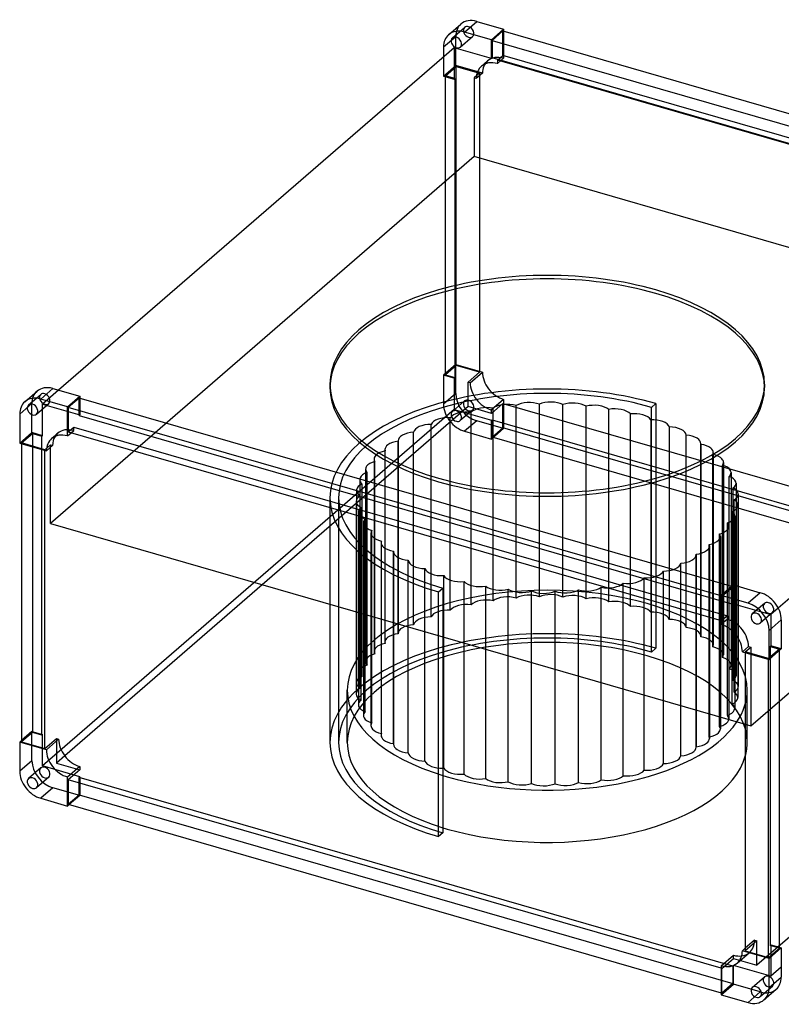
# Model space of a CAD drawing. Header units: millimetres. Extents: x -278 to 601, y -226 to 505.
# Tile 1 of 2: x -278 to 287, y -226 to 505. Entities that reach past the tile are written whole.
import ezdxf

# ---------------------------------------------------------------- set-up
doc = ezdxf.new("R2010")
doc.units = ezdxf.units.MM
doc.layers.add('HIDDEN', color=7, linetype='Continuous')
doc.layers.add('THICK', color=7, linetype='Continuous')

msp = doc.modelspace()

# ---------------------------------------------------------------- linework, layer by layer
at = {"layer": 'HIDDEN'}
for p, q in [((42.52, 491.34), (51.59, 499.19)), ((35.94, 484.63), (45.01, 492.48)), ((45.01, 470.83), (45.01, 492.48)), ((48.42, 484.54), (57.48, 492.39)), ((80.01, 478.33), (80.01, 496.52)), ((80.51, 496.37), (80.51, 476.25)), ((43.74, 484.08), (43.74, 460.73)), ((35.94, 477.33), (35.94, 462.98)), ((75.95, 474.81), (80.01, 478.33)), ((75.95, 472.3), (80.51, 476.25)), ((75.95, 474.81), (75.95, 472.3)), ((560.92, 334.81), (75.95, 474.81)), ((564.99, 338.33), (80.01, 478.33)), ((35.94, 462.98), (45.01, 470.83)), ((37.31, 463.16), (45.37, 470.14)), ((64.84, 465.1), (45.01, 470.83)), ((45.37, 470.14), (62.69, 465.14)), ((45.37, 248.44), (45.37, 470.14)), ((64.08, 470.34), (68.64, 474.3)), ((35.94, 462.98), (43.74, 460.73)), ((44.24, 461.16), (37.31, 463.16)), ((37.31, 241.46), (37.31, 463.16)), ((43.74, 460.73), (44.24, 461.16)), ((44.24, 461.16), (44.24, 239.46)), ((62.69, 465.14), (58.63, 461.63)), ((58.63, 461.63), (58.63, 403.26)), ((60.28, 461.15), (58.63, 461.63)), ((64.84, 465.1), (60.28, 461.15)), ((62.69, 465.14), (62.69, 243.44)), ((58.63, 403.26), (-255.75, 131)), ((578.25, 253.26), (58.63, 403.26)), ((45.01, 249.12), (35.94, 241.28)), ((45.37, 248.44), (37.31, 241.46)), ((45.01, 227.47), (45.01, 249.12)), ((45.01, 249.12), (64.84, 243.4)), ((62.69, 243.44), (45.37, 248.44)), ((263.87, -19), (578.25, 253.26)), ((43.74, 239.03), (35.94, 241.28)), ((35.94, 241.28), (35.94, 219.63)), ((37.31, 241.46), (44.24, 239.46)), ((54.13, 236.03), (62.69, 243.44)), ((55.78, 235.55), (64.84, 243.4)), ((44.24, 239.46), (43.74, 239.03)), ((43.74, 239.03), (43.74, 215.68)), ((54.13, 217.84), (54.13, 236.03)), ((55.78, 235.55), (54.13, 236.03)), ((-271.91, 219.03), (-262.85, 226.88)), ((-249.61, 230.03), (-261.64, 219.61)), ((45.01, 227.47), (35.94, 219.63)), ((-278.49, 212.32), (-269.43, 220.17)), ((-269.43, 198.52), (-269.43, 220.17)), ((-266.02, 212.23), (-256.96, 220.08)), ((-261.64, 219.61), (-233.92, 211.61)), ((-261.64, 196.27), (-261.64, 219.61)), ((-234.42, 211.18), (-234.42, 224.21)), ((-233.92, 224.06), (-233.92, 211.61)), ((51.59, 222.06), (42.52, 214.22)), ((80.51, 223.2), (71.45, 215.35)), ((80.01, 220.26), (71.45, 212.84)), ((80.01, 220.26), (564.99, 80.26)), ((80.01, 202.07), (80.01, 220.26)), ((80.51, 223.2), (80.51, 201.64)), ((107.06, 76.76), (107.06, 219.57)), ((124.49, 76.58), (124.49, 219.38)), ((190.28, 217.26), (193.5, 220.06)), ((193.5, 220.06), (193.5, 38.54)), ((43.74, 215.68), (-261.64, -48.78)), ((54.13, 217.84), (-98.55, 85.62)), ((43.74, 215.68), (71.45, 207.68)), ((57.48, 215.26), (48.42, 207.41)), ((71.45, 212.84), (54.13, 217.84)), ((56.43, 70.82), (56.43, 213.63)), ((71.45, 212.84), (71.45, 215.35)), ((72.76, 73.86), (72.76, 216.66)), ((89.73, 75.85), (89.73, 218.65)), ((141.73, 75.3), (141.73, 218.11)), ((158.52, 72.96), (158.52, 215.77)), ((174.58, 69.58), (174.58, 212.39)), ((190.28, 35.75), (190.28, 217.26)), ((-233.92, 211.61), (-234.42, 211.18)), ((-234.42, 211.18), (250.55, 71.18)), ((26.67, 61.81), (26.67, 204.62)), ((40.98, 66.78), (40.98, 209.59)), ((60.59, 207.39), (51.53, 199.54)), ((80.51, 201.64), (60.59, 207.39)), ((71.45, 207.68), (71.95, 208.11)), ((71.45, 193.79), (71.45, 207.68)), ((71.95, 208.11), (556.92, 68.11)), ((71.95, 208.11), (71.95, 195.09)), ((189.68, 208.03), (189.68, 65.22)), ((-278.49, 190.67), (-269.43, 198.52)), ((-277.13, 190.85), (-269.07, 197.83)), ((-261.64, 196.27), (-269.43, 198.52)), ((-269.07, 197.83), (-262.14, 195.83)), ((-269.07, 197.83), (-269.07, -23.87)), ((-254.86, 194.14), (-250.3, 198.09)), ((-242.49, 199.04), (-238.42, 202.56)), ((-240.31, 198.41), (-238.42, 200.04)), ((-238.42, 202.56), (246.55, 62.56)), ((-238.42, 200.04), (-238.42, 202.56)), ((13.72, 55.98), (13.72, 198.79)), ((51.53, 199.54), (71.45, 193.79)), ((80.51, 201.64), (71.45, 193.79)), ((71.95, 195.09), (80.01, 202.07)), ((564.99, 62.07), (80.01, 202.07)), ((203.56, 59.96), (203.56, 202.76)), ((-259.81, 185.85), (-277.13, 190.85)), ((-277.13, 190.85), (-277.13, 190.27)), ((-262.14, 195.83), (-261.64, 196.27)), ((-262.14, -25.87), (-262.14, 195.83)), ((2.32, 192.38), (2.32, 49.57)), ((2.33, 49.38), (2.33, 192.19)), ((556.92, 55.09), (71.95, 195.09)), ((216.01, 53.86), (216.01, 196.67)), ((226.87, 190.3), (226.87, 47.49)), ((-255.75, 189.37), (-259.81, 185.85)), ((-259.81, 185.27), (-259.81, 185.85)), ((-255.75, 189.37), (-254.1, 188.89)), ((-255.75, 187.47), (-255.75, 189.37)), ((-7.47, 185.93), (-7.47, 43.12)), ((-7.32, 42.12), (-7.32, 184.93)), ((226.84, 47.03), (226.84, 189.84)), ((236.12, 183.65), (236.12, 40.84)), ((-15.57, 178.91), (-15.57, 36.11)), ((-15.07, 34.32), (-15.07, 177.12)), ((235.87, 39.58), (235.87, 182.38)), ((243.62, 176.47), (243.62, 33.66)), ((-21.85, 171.45), (-21.85, 28.64)), ((-20.8, 26.09), (-20.8, 168.89)), ((242.96, 31.61), (242.96, 174.42)), ((249.27, 168.88), (249.27, 26.07)), ((-26.21, 163.64), (-26.21, 20.84)), ((247.99, 23.27), (247.99, 166.08)), ((252.97, 160.99), (252.97, 18.18)), ((-28.57, 155.63), (-28.57, 12.82)), ((-24.42, 17.56), (-24.42, 160.37)), ((250.9, 14.68), (250.9, 157.49)), ((-48.38, 150.23), (-48.38, 71.14)), ((-41.92, 150.23), (-41.92, -31.29)), ((-28.91, 147.53), (-28.91, 4.73)), ((-25.88, 8.88), (-25.88, 151.69)), ((251.63, 5.97), (251.63, 148.78)), ((254.66, 152.93), (254.66, 10.13)), ((-27.22, 139.48), (-27.22, -3.33)), ((-25.15, 0.17), (-25.15, 142.98)), ((250.17, -2.71), (250.17, 140.1)), ((254.32, 144.84), (254.32, 2.03)), ((-23.52, 131.59), (-23.52, -11.22)), ((-22.24, -8.42), (-22.24, 134.39)), ((246.55, -11.23), (246.55, 131.57)), ((251.96, 136.82), (251.96, -5.98)), ((-17.21, -16.76), (-17.21, 126.05)), ((247.6, 129.02), (247.6, -13.79)), ((-17.87, 124), (-17.87, -18.81)), ((-10.12, -24.72), (-10.12, 118.08)), ((240.82, -19.46), (240.82, 123.34)), ((241.32, 121.55), (241.32, -12.49)), ((-10.37, 116.82), (-10.37, -25.99)), ((-1.12, 110.17), (-1.12, -32.64)), ((-1.09, -32.18), (-1.09, 110.63)), ((233.07, -27.27), (233.07, 115.54)), ((233.22, 114.54), (233.22, -10.15)), ((9.74, -39.01), (9.74, 103.8)), ((223.42, -34.53), (223.42, 108.28)), ((223.43, 108.09), (223.43, -7.33)), ((22.19, -45.1), (22.19, 97.7)), ((199.08, -0.3), (199.08, 95.85)), ((212.03, -4.04), (212.03, 101.68)), ((36.07, 46.76), (36.07, 92.44)), ((51.17, 42.4), (51.17, 88.08)), ((184.77, 3.83), (184.77, 90.88)), ((32.25, 80.41), (35.47, 83.2)), ((32.25, 47.86), (32.25, 80.41)), ((35.47, 83.2), (35.47, 46.93)), ((67.23, 37.76), (67.23, 84.7)), ((84.02, 32.92), (84.02, 82.36)), ((101.26, 27.94), (101.26, 81.08)), ((118.69, 22.91), (118.69, 80.9)), ((136.02, 17.91), (136.02, 81.81)), ((152.99, 13.01), (152.99, 83.8)), ((169.32, 8.29), (169.32, 86.84)), ((242.49, 77.22), (250.55, 84.21)), ((250.55, 84.21), (249.8, 84.42)), ((250.55, 84.21), (250.55, 71.18)), ((251.05, 71.61), (251.05, 85.51)), ((242.49, 77.22), (241.99, 77.37)), ((242.49, 59.04), (242.49, 77.22)), ((250.55, 71.18), (251.05, 71.61)), ((251.05, 71.61), (278.76, 63.61)), ((274.08, 71.88), (265.02, 64.03)), ((573.75, 67.84), (268.37, -196.62)), ((284.3, 68.41), (278.76, 63.61)), ((246.55, 60.04), (241.99, 56.09)), ((241.99, 59.18), (242.49, 59.04)), ((246.55, 62.56), (242.49, 59.04)), ((246.55, 62.56), (246.55, 60.04)), ((279.98, 65.08), (270.91, 57.23)), ((278.76, 63.61), (278.76, 40.27)), ((193.5, 38.54), (190.28, 35.75)), ((257.66, 35.89), (262.22, 39.84)), ((259.81, 35.85), (263.87, 39.37)), ((262.22, 39.84), (263.87, 39.37)), ((263.87, 39.37), (263.87, -19)), ((285.19, 37.83), (277.13, 30.85)), ((278.76, 40.27), (278.26, 39.83)), ((278.26, 39.83), (285.19, 37.83)), ((278.26, 39.83), (278.26, -181.87)), ((286.56, 38.02), (278.76, 40.27)), ((285.19, 36.83), (285.19, 37.83)), ((277.13, 30.85), (259.81, 35.85)), ((259.81, 35.85), (259.81, 35.27)), ((277.13, 30.27), (277.13, 30.85)), ((-35.48, -31.29), (-35.48, 7.43)), ((261.23, -31.29), (261.23, 7.43)), ((259.81, -17.83), (263.87, -19)), ((-269.43, -23.19), (-277.13, -29.85)), ((-269.07, -23.87), (-277.13, -30.85)), ((-269.43, -23.19), (-261.64, -25.44)), ((-269.43, -44.84), (-269.43, -23.19)), ((-262.14, -25.87), (-269.07, -23.87)), ((-261.64, -25.44), (-262.14, -25.87)), ((-261.64, -48.78), (-261.64, -25.44)), ((-251.25, -28.44), (-251.25, -46.62)), ((-245.08, -41.28), (-251.25, -46.62)), ((-269.43, -44.84), (-278.49, -52.68)), ((-262.85, -50.25), (-271.91, -58.1)), ((-233.92, -56.78), (-261.64, -48.78)), ((-251.25, -46.62), (-233.92, -51.62)), ((-256.96, -57.05), (-266.02, -64.9)), ((-234.42, -57.22), (-233.92, -56.78)), ((250.55, -197.22), (-234.42, -57.22)), ((-234.42, -70.24), (-234.42, -57.22)), ((-233.92, -56.78), (-233.92, -70.68)), ((-253.84, -64.93), (-262.91, -72.77)), ((-233.92, -70.68), (-253.84, -64.93)), ((-242.49, -77.22), (-234.42, -70.24)), ((-233.92, -70.68), (-241.74, -77.44)), ((-234.42, -70.24), (250.55, -210.24)), ((266.72, -177.96), (259.81, -183.95)), ((268.37, -178.44), (259.81, -185.85)), ((266.72, -177.96), (268.37, -178.44)), ((268.37, -196.62), (268.37, -178.44)), ((278.26, -181.87), (278.76, -181.44)), ((285.19, -183.87), (278.26, -181.87)), ((278.76, -181.44), (278.76, -204.78)), ((278.76, -181.44), (285.19, -183.29)), ((251.05, -191.62), (251.05, -189.11)), ((253.86, -195), (262.92, -187.15)), ((242.49, -199.04), (251.05, -191.62)), ((251.05, -196.78), (250.55, -197.22)), ((250.55, -197.22), (250.55, -210.24)), ((251.05, -191.62), (268.37, -196.62)), ((278.76, -204.78), (251.05, -196.78)), ((251.05, -210.68), (251.05, -196.78)), ((242.49, -199.04), (241.99, -198.89)), ((242.49, -217.22), (242.49, -199.04)), ((286.56, -198.03), (278.76, -204.78)), ((241.99, -218.52), (251.05, -210.68)), ((250.55, -210.24), (242.49, -217.22)), ((270.97, -216.43), (251.05, -210.68)), ((265.02, -213.1), (274.08, -205.25)), ((241.99, -217.08), (242.49, -217.22)), ((261.91, -224.27), (270.97, -216.43)), ((270.91, -219.9), (279.98, -212.05))]:
    msp.add_line(p, q, dxfattribs=at)
for centre, major_axis, ratio, start_param, end_param in [((60.59, 487.98), (11.78, -13.61), 0.75, -3.141514, -2.427868), ((54.53, 495.79), (-2.95, 3.4), 0.75, 0.000079, 2.284521), ((54.53, 495.79), (-2.95, 3.4), 0.75, -0.857072, 0.000079), ((54.53, 495.79), (-2.95, 3.4), 0.75, -3.141514, -0.857072), ((54.53, 495.79), (-2.95, 3.4), 0.75, 2.284521, 3.141672), ((80.43, 460.69), (-11.78, 13.61), 0.75, -0.857072, 0.000087), ((80.43, 460.69), (-11.78, 13.61), 0.75, -0.862628, -0.857072), ((75.86, 456.74), (-11.78, 13.61), 0.75, 0.000087, 0.71928), ((75.86, 456.74), (-11.78, 13.61), 0.75, -0.857072, 0.000087), ((80.43, 460.69), (-11.78, 13.61), 0.75, 0.000087, 0.71928), ((75.86, 456.74), (-11.78, 13.61), 0.75, -0.862628, -0.857072), ((112.88, 231.95), (-161.25, 0), 0.5, -2.094395, -0.000001), ((112.88, 231.95), (-161.25, 0), 0.5, 3.141591, 4.18879), ((80.43, 238.81), (-11.78, 13.61), 0.75, 0.708169, 2.284521), ((112.88, 150.23), (161.25, 0), 0.5, 1.047198, 3.141591), ((71.36, 230.96), (11.78, -13.61), 0.75, -2.433424, -0.857072), ((-253.84, 215.67), (11.78, -13.61), 0.75, -3.141514, -2.427868), ((-259.91, 223.48), (-2.95, 3.4), 0.75, 0.000079, 2.284521), ((-259.91, 223.48), (-2.95, 3.4), 0.75, -0.857072, 0.000079), ((-259.91, 223.48), (-2.95, 3.4), 0.75, -3.141514, -0.857072), ((112.88, 150.23), (-154.8, 0), 0.5, -2.094395, -0.000001), ((60.59, 222.97), (11.78, -13.61), 0.75, -2.427868, -0.857072), ((-259.91, 223.48), (-2.95, 3.4), 0.75, 2.284521, 3.141672), ((51.53, 215.13), (-11.78, 13.61), 0.75, 0.713724, 2.284521), ((54.53, 218.66), (-2.95, 3.4), 0.75, 0.000079, 2.284521), ((54.53, 218.66), (-2.95, 3.4), 0.75, -0.857072, 0.000079), ((54.53, 218.66), (-2.95, 3.4), 0.75, -3.141514, -0.857072), ((83.42, 213.03), (-12.9, 0), 0.5, -1.340413, -0.598722), ((80.43, 238.81), (-11.78, 13.61), 0.75, 2.284521, 2.290076), ((83.42, 213.03), (-12.9, 0), 0.5, -2.082103, -1.340413), ((99.39, 214.38), (-12.9, 0), 0.5, -1.466077, -0.724386), ((99.39, 214.38), (-12.9, 0), 0.5, -2.207767, -1.466077), ((115.58, 214.72), (-12.9, 0), 0.5, -1.59174, -0.85005), ((115.58, 214.72), (-12.9, 0), 0.5, -2.333431, -1.59174), ((131.72, 214.04), (-12.9, 0), 0.5, -1.717404, -0.975713), ((131.72, 214.04), (-12.9, 0), 0.5, -2.459095, -1.717404), ((53.11, 207.39), (-12.9, 0), 0.5, -1.089085, -0.347395), ((45.47, 210.81), (2.95, -3.4), 0.75, -3.141514, -0.857072), ((45.47, 210.81), (2.95, -3.4), 0.75, 2.284521, 3.141672), ((45.47, 210.81), (2.95, -3.4), 0.75, 0.000079, 2.284521), ((53.11, 207.39), (-12.9, 0), 0.5, -1.830776, -1.089085), ((54.53, 218.66), (-2.95, 3.4), 0.75, 2.284521, 3.141672), ((67.91, 210.69), (-12.9, 0), 0.5, -1.214749, -0.473059), ((67.91, 210.69), (-12.9, 0), 0.5, -1.95644, -1.214749), ((71.36, 230.96), (11.78, -13.61), 0.75, -0.857072, -0.851516), ((147.57, 212.36), (-12.9, 0), 0.5, -1.843068, -1.101377), ((147.57, 212.36), (-12.9, 0), 0.5, -2.584758, -1.843068), ((162.86, 209.69), (-12.9, 0), 0.5, -1.968731, -1.227041), ((162.86, 209.69), (-12.9, 0), 0.5, -2.710422, -1.968731), ((177.38, 206.09), (-12.9, 0), 0.5, -2.094395, -1.352705), ((26.56, 198.17), (-12.9, 0), 0.5, -1.579449, -0.837758), ((39.25, 203.2), (-12.9, 0), 0.5, -0.963422, -0.221731), ((39.25, 203.2), (-12.9, 0), 0.5, -1.705112, -0.963422), ((45.47, 210.81), (2.95, -3.4), 0.75, -0.857072, 0.000079), ((177.38, 206.09), (-12.9, 0), 0.5, -2.836086, -2.094395), ((190.87, 201.61), (-12.9, 0), 0.5, -2.220059, -1.478368), ((190.87, 201.61), (-12.9, 0), 0.5, -2.961749, -2.220059), ((-238.51, 184.48), (11.78, -13.61), 0.75, -3.141505, -2.916146), ((-238.51, 184.48), (11.78, -13.61), 0.75, 2.284521, 3.14168), ((-238.51, 184.48), (11.78, -13.61), 0.75, 2.278965, 2.284521), ((15.22, 192.38), (-12.9, 0), 0.5, -1.453785, -0.712094), ((26.56, 198.17), (-12.9, 0), 0.5, -0.837758, -0.096067), ((203.13, 196.32), (-12.9, 0), 0.5, -2.345723, -1.604032), ((203.13, 196.32), (-12.9, 0), 0.5, -3.087413, -2.345723), ((5.43, 185.93), (-12.9, 0), 0.5, -1.328121, -0.586431), ((15.22, 192.38), (-12.9, 0), 0.5, -0.712094, -0.000097), ((15.22, 192.38), (-12.9, 0), 0.5, -0.000097, 0.029596), ((213.97, 190.3), (-12.9, 0), 0.5, -2.471386, -1.729696), ((213.97, 190.3), (-12.9, 0), 0.5, -3.141535, -2.471386), ((213.97, 190.3), (-12.9, 0), 0.5, 3.070109, 3.14165), ((-2.67, 178.91), (-12.9, 0), 0.5, -1.202458, -0.460767), ((5.43, 185.93), (-12.9, 0), 0.5, -0.586431, -0.000022), ((5.43, 185.93), (-12.9, 0), 0.5, -0.000022, 0.15526), ((223.22, 183.65), (-12.9, 0), 0.5, -2.59705, -1.855359), ((223.22, 183.65), (-12.9, 0), 0.5, -3.141537, -2.59705), ((223.22, 183.65), (-12.9, 0), 0.5, 2.944445, 3.141648), ((-8.95, 171.45), (-12.9, 0), 0.5, -1.076794, -0.335103), ((-2.67, 178.91), (-12.9, 0), 0.5, -0.460767, 0.000008), ((-2.67, 178.91), (-12.9, 0), 0.5, 0.000008, 0.280924), ((230.72, 176.47), (-12.9, 0), 0.5, -2.722714, -1.981023), ((230.72, 176.47), (-12.9, 0), 0.5, -3.141541, -2.722714), ((230.72, 176.47), (-12.9, 0), 0.5, 2.818781, 3.141644), ((-13.31, 163.64), (-12.9, 0), 0.5, -0.95113, -0.20944), ((-8.95, 171.45), (-12.9, 0), 0.5, -0.335103, 0.00005), ((-8.95, 171.45), (-12.9, 0), 0.5, 0.00005, 0.406587), ((236.37, 168.88), (-12.9, 0), 0.5, -2.848377, -2.106687), ((236.37, 168.88), (-12.9, 0), 0.5, 2.693117, 3.141635), ((236.37, 168.88), (-12.9, 0), 0.5, -3.141551, -2.848377), ((-13.31, 163.64), (-12.9, 0), 0.5, -0.20944, 0.000089), ((-13.31, 163.64), (-12.9, 0), 0.5, 0.000089, 0.532251), ((240.07, 160.99), (-12.9, 0), 0.5, -2.974041, -2.23235), ((240.07, 160.99), (-12.9, 0), 0.5, 2.567454, 3.141547), ((240.07, 160.99), (-12.9, 0), 0.5, 3.141547, 3.309144), ((-15.67, 155.63), (-12.9, 0), 0.5, -0.083776, 0.000025), ((-15.67, 155.63), (-12.9, 0), 0.5, 0.000025, 0.657915), ((-15.67, 155.63), (-12.9, 0), 0.5, -0.825466, -0.083776), ((241.76, 152.93), (-12.9, 0), 0.5, -3.099705, -2.358014), ((112.88, 150.23), (161.25, 0), 0.5, 3.141591, 4.18879), ((112.88, 150.23), (-154.8, 0), 0.5, -0.000001, 1.047198), ((-16.01, 147.53), (-12.9, 0), 0.5, -0.699803, -0.000102), ((-16.01, 147.53), (-12.9, 0), 0.5, -0.000102, 0.041888), ((-16.01, 147.53), (-12.9, 0), 0.5, 0.041888, 0.783578), ((241.76, 152.93), (-12.9, 0), 0.5, 2.44179, 3.141491), ((241.42, 144.84), (-12.9, 0), 0.5, -3.141567, -2.483678), ((241.76, 152.93), (-12.9, 0), 0.5, 3.141491, 3.183481), ((-14.32, 139.48), (-12.9, 0), 0.5, -0.574139, -0.000046), ((-14.32, 139.48), (-12.9, 0), 0.5, -0.000046, 0.167552), ((241.42, 144.84), (-12.9, 0), 0.5, 2.316126, 3.057817), ((239.06, 136.82), (-12.9, 0), 0.5, -3.141504, -2.609342), ((241.42, 144.84), (-12.9, 0), 0.5, 3.057817, 3.141618), ((-14.32, 139.48), (-12.9, 0), 0.5, 0.167552, 0.909242), ((-10.62, 131.59), (-12.9, 0), 0.5, -0.448475, 0.000042), ((-10.62, 131.59), (-12.9, 0), 0.5, 0.000042, 0.293215), ((239.06, 136.82), (-12.9, 0), 0.5, 2.190463, 2.932153), ((234.7, 129.02), (-12.9, 0), 0.5, -3.141542, -2.735005), ((239.06, 136.82), (-12.9, 0), 0.5, 2.932153, 3.141682), ((-10.62, 131.59), (-12.9, 0), 0.5, 0.293215, 1.034906), ((-4.97, 124), (-12.9, 0), 0.5, -0.322812, 0.000051), ((234.7, 129.02), (-12.9, 0), 0.5, 2.064799, 2.806489), ((234.7, 129.02), (-12.9, 0), 0.5, 2.806489, 3.141643), ((-4.97, 124), (-12.9, 0), 0.5, 0.000051, 0.418879), ((-4.97, 124), (-12.9, 0), 0.5, 0.418879, 1.16057), ((2.53, 116.82), (-12.9, 0), 0.5, -0.197148, 0.000055), ((228.42, 121.55), (-12.9, 0), 0.5, 1.939135, 2.680826), ((228.42, 121.55), (-12.9, 0), 0.5, 2.680826, 3.141601), ((228.42, 121.55), (-12.9, 0), 0.5, -3.141585, -2.860669), ((2.53, 116.82), (-12.9, 0), 0.5, 0.000055, 0.544543), ((2.53, 116.82), (-12.9, 0), 0.5, 0.544543, 1.286233), ((11.78, 110.17), (-12.9, 0), 0.5, -0.071484, 0.000058), ((11.78, 110.17), (-12.9, 0), 0.5, 0.000058, 0.670206), ((220.32, 114.54), (-12.9, 0), 0.5, 1.813471, 2.555162), ((220.32, 114.54), (-12.9, 0), 0.5, 2.555162, 3.141571), ((220.32, 114.54), (-12.9, 0), 0.5, 3.141571, 3.296853), ((11.78, 110.17), (-12.9, 0), 0.5, 0.670206, 1.411897), ((22.62, 104.15), (-12.9, 0), 0.5, 0.05418, 0.79587), ((210.53, 108.09), (-12.9, 0), 0.5, 1.687808, 2.429498), ((210.53, 108.09), (-12.9, 0), 0.5, 2.429498, 3.141495), ((210.53, 108.09), (-12.9, 0), 0.5, 3.141495, 3.171189), ((22.62, 104.15), (-12.9, 0), 0.5, 0.79587, 1.537561), ((34.88, 98.86), (-12.9, 0), 0.5, 0.179843, 0.921534), ((186.5, 97.27), (-12.9, 0), 0.5, 2.178171, 2.919861), ((199.19, 102.3), (-12.9, 0), 0.5, 1.562144, 2.303835), ((199.19, 102.3), (-12.9, 0), 0.5, 2.303835, 3.045525), ((34.88, 98.86), (-12.9, 0), 0.5, 0.921534, 1.663224), ((48.37, 94.38), (-12.9, 0), 0.5, 0.305507, 1.047198), ((48.37, 94.38), (-12.9, 0), 0.5, 1.047198, 1.788888), ((62.89, 90.77), (-12.9, 0), 0.5, 0.431171, 1.172861), ((172.64, 93.07), (-12.9, 0), 0.5, 2.052507, 2.794198), ((186.5, 97.27), (-12.9, 0), 0.5, 1.43648, 2.178171), ((112.88, 7.43), (148.35, 0), 0.5, 1.047198, 3.141591), ((62.89, 90.77), (-12.9, 0), 0.5, 1.172861, 1.914552), ((78.18, 88.11), (-12.9, 0), 0.5, 0.556834, 1.298525), ((78.18, 88.11), (-12.9, 0), 0.5, 1.298525, 2.040216), ((94.03, 86.43), (-12.9, 0), 0.5, 0.682498, 1.424189), ((94.03, 86.43), (-12.9, 0), 0.5, 1.424189, 2.165879), ((110.17, 85.75), (-12.9, 0), 0.5, 0.808162, 1.549852), ((110.17, 85.75), (-12.9, 0), 0.5, 1.549852, 2.291543), ((126.36, 86.09), (-12.9, 0), 0.5, 0.933825, 1.675516), ((126.36, 86.09), (-12.9, 0), 0.5, 1.675516, 2.417207), ((142.33, 87.44), (-12.9, 0), 0.5, 1.059489, 1.80118), ((142.33, 87.44), (-12.9, 0), 0.5, 1.80118, 2.54287), ((157.84, 89.78), (-12.9, 0), 0.5, 1.185153, 1.926843), ((157.84, 89.78), (-12.9, 0), 0.5, 1.926843, 2.668534), ((172.64, 93.07), (-12.9, 0), 0.5, 1.310817, 2.052507), ((67.91, 67.88), (12.9, 0), 0.5, 1.926843, 2.668534), ((67.91, 67.88), (12.9, 0), 0.5, 1.185153, 1.926843), ((83.42, 70.22), (12.9, 0), 0.5, 1.80118, 2.54287), ((83.42, 70.22), (12.9, 0), 0.5, 1.059489, 1.80118), ((99.39, 71.57), (12.9, 0), 0.5, 1.675516, 2.417207), ((99.39, 71.57), (12.9, 0), 0.5, 0.933825, 1.675516), ((115.58, 71.91), (12.9, 0), 0.5, 1.549852, 2.291543), ((115.58, 71.91), (12.9, 0), 0.5, 0.808162, 1.549852), ((131.72, 71.23), (12.9, 0), 0.5, 1.424189, 2.165879), ((131.72, 71.23), (12.9, 0), 0.5, 0.682498, 1.424189), ((147.57, 69.55), (12.9, 0), 0.5, 1.298525, 2.040216), ((147.57, 69.55), (12.9, 0), 0.5, 0.556834, 1.298525), ((162.86, 66.89), (12.9, 0), 0.5, 1.172861, 1.914552), ((39.25, 60.39), (12.9, 0), 0.5, 1.43648, 2.178171), ((53.11, 64.59), (12.9, 0), 0.5, 2.052507, 2.794198), ((53.11, 64.59), (12.9, 0), 0.5, 1.310817, 2.052507), ((162.86, 66.89), (12.9, 0), 0.5, 0.431171, 1.172861), ((177.38, 63.28), (12.9, 0), 0.5, 1.047198, 1.788888), ((177.38, 63.28), (12.9, 0), 0.5, 0.305507, 1.047198), ((112.88, 7.43), (148.35, 0), 0.5, -0.000001, 1.047198), ((277.03, 68.48), (-2.95, 3.4), 0.75, 0.000079, 2.284521), ((277.03, 68.48), (-2.95, 3.4), 0.75, -0.857072, 0.000079), ((277.03, 68.48), (-2.95, 3.4), 0.75, -3.141514, -0.857072), ((26.56, 55.36), (12.9, 0), 0.5, 2.303835, 3.045525), ((26.56, 55.36), (12.9, 0), 0.5, 1.562144, 2.303835), ((39.25, 60.39), (12.9, 0), 0.5, 2.178171, 2.919861), ((190.87, 58.8), (12.9, 0), 0.5, 0.921534, 1.663224), ((190.87, 58.8), (12.9, 0), 0.5, 0.179843, 0.921534), ((203.13, 53.51), (12.9, 0), 0.5, 0.79587, 1.537561), ((246.64, 44.43), (11.78, -13.61), 0.75, 2.284521, 2.290076), ((246.64, 44.43), (11.78, -13.61), 0.75, 0.708169, 2.284521), ((277.03, 68.48), (-2.95, 3.4), 0.75, 2.284521, 3.141672), ((112.88, -31.29), (-161.25, 0), 0.5, -2.094395, -0.000001), ((15.22, 49.57), (12.9, 0), 0.5, 2.429498, 3.141495), ((15.22, 49.57), (12.9, 0), 0.5, 1.687808, 2.429498), ((203.13, 53.51), (12.9, 0), 0.5, 0.05418, 0.79587), ((213.97, 47.49), (12.9, 0), 0.5, 0.670206, 1.411897), ((213.97, 47.49), (12.9, 0), 0.5, 0.000058, 0.670206), ((112.88, -31.29), (154.8, 0), 0.5, 1.047198, 3.141591), ((112.88, -31.29), (-148.35, 0), 0.5, -2.094395, -0.000001), ((5.43, 43.12), (12.9, 0), 0.5, 2.555162, 3.141571), ((5.43, 43.12), (12.9, 0), 0.5, 1.813471, 2.555162), ((15.22, 49.57), (12.9, 0), 0.5, 3.141495, 3.171189), ((213.97, 47.49), (12.9, 0), 0.5, -0.071484, 0.000058), ((223.22, 40.84), (12.9, 0), 0.5, 0.544543, 1.286233), ((223.22, 40.84), (12.9, 0), 0.5, 0.000055, 0.544543), ((-2.67, 36.11), (12.9, 0), 0.5, 2.680826, 3.141601), ((-2.67, 36.11), (12.9, 0), 0.5, 1.939135, 2.680826), ((5.43, 43.12), (12.9, 0), 0.5, 3.141571, 3.296853), ((223.22, 40.84), (12.9, 0), 0.5, -0.197148, 0.000055), ((230.72, 33.66), (12.9, 0), 0.5, 0.418879, 1.16057), ((-8.95, 28.64), (12.9, 0), 0.5, 2.806489, 3.141643), ((-8.95, 28.64), (12.9, 0), 0.5, 2.064799, 2.806489), ((-2.67, 36.11), (12.9, 0), 0.5, -3.141585, -2.860669), ((112.88, -31.29), (-148.35, 0), 0.5, 3.141591, 4.18879), ((230.72, 33.66), (12.9, 0), 0.5, 0.000051, 0.418879), ((230.72, 33.66), (12.9, 0), 0.5, -0.322812, 0.000051), ((236.37, 26.07), (12.9, 0), 0.5, 0.293215, 1.034906), ((-13.31, 20.84), (12.9, 0), 0.5, 2.932153, 3.141682), ((-13.31, 20.84), (12.9, 0), 0.5, 2.190463, 2.932153), ((-8.95, 28.64), (12.9, 0), 0.5, -3.141542, -2.735005), ((236.37, 26.07), (12.9, 0), 0.5, -0.448475, 0.000042), ((240.07, 18.18), (12.9, 0), 0.5, 0.167552, 0.909242), ((236.37, 26.07), (12.9, 0), 0.5, 0.000042, 0.293215), ((-15.67, 12.82), (12.9, 0), 0.5, 2.316126, 3.057817), ((-13.31, 20.84), (12.9, 0), 0.5, -3.141504, -2.609342), ((240.07, 18.18), (12.9, 0), 0.5, -0.574139, -0.000046), ((241.76, 10.13), (12.9, 0), 0.5, 0.041888, 0.783578), ((240.07, 18.18), (12.9, 0), 0.5, -0.000046, 0.167552), ((112.88, 7.43), (148.35, 0), 0.5, 3.141591, 4.163501), ((-16.01, 4.73), (12.9, 0), 0.5, 2.44179, 3.141491), ((-15.67, 12.82), (12.9, 0), 0.5, 3.057817, 3.141618), ((-15.67, 12.82), (12.9, 0), 0.5, -3.141567, -2.483678), ((241.76, 10.13), (12.9, 0), 0.5, -0.699803, -0.000102), ((112.88, 7.43), (148.35, 0), 0.5, -0.321862, -0.000001), ((241.76, 10.13), (12.9, 0), 0.5, -0.000102, 0.041888), ((-16.01, 4.73), (12.9, 0), 0.5, 3.141491, 3.183481), ((-16.01, 4.73), (12.9, 0), 0.5, -3.099705, -2.358014), ((-14.32, -3.33), (12.9, 0), 0.5, 2.567454, 3.141547), ((241.42, 2.03), (12.9, 0), 0.5, -0.825466, -0.083776), ((241.42, 2.03), (12.9, 0), 0.5, 0.000025, 0.657915), ((241.42, 2.03), (12.9, 0), 0.5, -0.083776, 0.000025), ((-14.32, -3.33), (12.9, 0), 0.5, 3.141547, 3.309144), ((-14.32, -3.33), (12.9, 0), 0.5, -2.974041, -2.23235), ((239.06, -5.98), (12.9, 0), 0.5, 0.000089, 0.532251), ((239.06, -5.98), (12.9, 0), 0.5, -0.20944, 0.000089), ((-10.62, -11.22), (12.9, 0), 0.5, 2.693117, 3.141635), ((-10.62, -11.22), (12.9, 0), 0.5, -3.141551, -2.848377), ((-10.62, -11.22), (12.9, 0), 0.5, -2.848377, -2.106687), ((239.06, -5.98), (12.9, 0), 0.5, -0.95113, -0.20944), ((234.7, -13.79), (12.9, 0), 0.5, 0.00005, 0.406587), ((234.7, -13.79), (12.9, 0), 0.5, -0.078607, 0.00005), ((-4.97, -18.81), (12.9, 0), 0.5, 2.818781, 3.141644), ((-4.97, -18.81), (12.9, 0), 0.5, -3.141541, -2.722714), ((-4.97, -18.81), (12.9, 0), 0.5, -2.722714, -1.981023), ((234.7, -13.79), (12.9, 0), 0.5, -1.076794, -1.031708), ((228.42, -21.25), (12.9, 0), 0.5, 0.000008, 0.280924), ((2.53, -25.99), (12.9, 0), 0.5, 2.944445, 3.141648), ((2.53, -25.99), (12.9, 0), 0.5, -3.141537, -2.59705), ((228.42, -21.25), (12.9, 0), 0.5, -1.202458, -1.189531), ((220.32, -28.27), (12.9, 0), 0.5, -0.000022, 0.15526), ((112.88, -31.29), (154.8, 0), 0.5, 3.141591, 4.18879), ((112.88, -31.29), (-148.35, 0), 0.5, -0.000001, 1.021908), ((2.53, -25.99), (12.9, 0), 0.5, -2.59705, -1.855359), ((11.78, -32.64), (12.9, 0), 0.5, 3.070109, 3.14165), ((11.78, -32.64), (12.9, 0), 0.5, -3.141535, -2.471386), ((210.53, -34.72), (12.9, 0), 0.5, -0.000097, 0.029596), ((220.32, -28.27), (12.9, 0), 0.5, -1.328121, -1.32767), ((112.88, -31.29), (-148.35, 0), 0.5, 3.003249, 3.141591), ((11.78, -32.64), (12.9, 0), 0.5, -2.471386, -1.729696), ((22.62, -38.66), (12.9, 0), 0.5, -3.087413, -2.345723), ((22.62, -38.66), (12.9, 0), 0.5, -2.345723, -1.604032), ((-253.84, -49.34), (11.78, -13.61), 0.75, -2.427868, -0.857072), ((-259.91, -53.65), (-2.95, 3.4), 0.75, 0.000079, 2.284521), ((-259.91, -53.65), (-2.95, 3.4), 0.75, -0.857072, 0.000079), ((-259.91, -53.65), (-2.95, 3.4), 0.75, -3.141514, -0.857072), ((34.88, -43.95), (12.9, 0), 0.5, -2.961749, -2.220059), ((34.88, -43.95), (12.9, 0), 0.5, -2.220059, -1.524789), ((-259.91, -53.65), (-2.95, 3.4), 0.75, 2.284521, 3.141672), ((251.14, -173.55), (-11.78, 13.61), 0.75, -3.141505, -2.422313), ((251.14, -173.55), (-11.78, 13.61), 0.75, 2.681512, 3.14168), ((277.03, -208.65), (-2.95, 3.4), 0.75, -0.857072, 0.000079), ((277.03, -208.65), (-2.95, 3.4), 0.75, 0.000079, 2.284521), ((277.03, -208.65), (-2.95, 3.4), 0.75, -3.141514, -0.857072), ((270.97, -200.84), (11.78, -13.61), 0.75, -0.857072, 0.000079), ((277.03, -208.65), (-2.95, 3.4), 0.75, 2.284521, 3.141672)]:
    msp.add_ellipse(centre, major_axis=major_axis, ratio=ratio, start_param=start_param, end_param=end_param, dxfattribs=at)
at = {"layer": 'THICK'}
for p, q in [((39.75, 493.74), (48.81, 501.58)), ((51.53, 495.72), (60.59, 503.57)), ((60.59, 503.57), (80.51, 497.82)), ((71.45, 489.97), (80.51, 497.82)), ((80.51, 497.82), (80.51, 496.37)), ((71.45, 489.97), (51.53, 495.72)), ((71.45, 476.08), (71.45, 489.97)), ((80.01, 496.52), (71.95, 489.54)), ((71.95, 489.54), (71.95, 476.51)), ((71.95, 489.54), (414.2, 390.74)), ((80.01, 496.52), (422.27, 397.72)), ((43.74, 484.08), (-249.61, 230.03)), ((35.94, 484.63), (35.94, 477.33)), ((71.45, 476.08), (43.74, 484.08)), ((71.95, 476.51), (71.45, 476.08)), ((402.92, 380.97), (71.95, 476.51)), ((584.14, 328.08), (284.3, 68.41)), ((-48.38, 234.55), (-48.38, 231.95)), ((274.12, 234.55), (274.12, 231.95)), ((-274.69, 221.42), (-265.63, 229.27)), ((-262.91, 223.41), (-253.84, 231.26)), ((-253.84, 231.26), (-233.92, 225.51)), ((-242.99, 217.66), (-262.91, 223.41)), ((-242.99, 217.66), (-233.92, 225.51)), ((-234.42, 224.21), (-242.49, 217.22)), ((249.8, 84.42), (-234.42, 224.21)), ((-233.92, 225.51), (-233.92, 224.06)), ((-278.49, 212.32), (-278.49, 190.67)), ((-242.99, 196.09), (-242.99, 217.66)), ((-242.49, 217.22), (-242.49, 199.04)), ((241.99, 77.37), (-242.49, 217.22)), ((-242.99, 196.09), (-240.31, 198.41)), ((-242.49, 199.04), (241.99, 59.18)), ((-278.49, 190.67), (-258.66, 184.94)), ((-277.13, 190.27), (-277.13, -30.85)), ((-259.81, -35.85), (-259.81, 185.27)), ((-254.1, 188.89), (-258.66, 184.94)), ((-255.75, 131), (-255.75, 187.47)), ((-255.75, 131), (259.81, -17.83)), ((-98.55, 85.62), (-245.08, -41.28)), ((251.05, 85.51), (241.99, 77.66)), ((251.05, 85.51), (270.97, 79.76)), ((241.99, 77.66), (241.99, 56.09)), ((261.91, 71.91), (241.99, 77.66)), ((270.97, 79.76), (261.91, 71.91)), ((-48.38, 71.14), (-48.38, -31.29)), ((286.56, 59.67), (277.49, 51.82)), ((286.56, 59.67), (286.56, 38.02)), ((277.49, 30.17), (277.49, 51.82)), ((32.25, -101.11), (32.25, 47.86)), ((35.47, 46.93), (35.47, -98.32)), ((36.07, -50.37), (36.07, 46.76)), ((51.17, -54.73), (51.17, 42.4)), ((67.23, -58.11), (67.23, 37.76)), ((286.56, 38.02), (277.49, 30.17)), ((285.19, -183.87), (285.19, 36.83)), ((84.02, -60.45), (84.02, 32.92)), ((257.66, 35.89), (277.49, 30.17)), ((259.81, 35.27), (259.81, -185.85)), ((277.13, -190.85), (277.13, 30.27)), ((101.26, -61.72), (101.26, 27.94)), ((118.69, -61.91), (118.69, 22.91)), ((136.02, -60.99), (136.02, 17.91)), ((152.99, -59), (152.99, 13.01)), ((169.32, -55.97), (169.32, 8.29)), ((184.77, -51.93), (184.77, 3.83)), ((199.08, -46.96), (199.08, -0.3)), ((212.03, -41.13), (212.03, -4.04)), ((223.43, -7.33), (223.43, -34.72)), ((233.22, -10.15), (233.22, -28.27)), ((241.32, -12.49), (241.32, -21.25)), ((-259.81, -35.85), (-251.25, -28.44)), ((-258.66, -36.76), (-249.6, -28.91)), ((-251.25, -28.44), (-249.6, -28.91)), ((-277.13, -29.85), (-278.49, -31.03)), ((-258.66, -36.76), (-278.49, -31.03)), ((-278.49, -31.03), (-278.49, -52.68)), ((-277.13, -30.85), (-259.81, -35.85)), ((-233.92, -49.11), (-242.99, -56.96)), ((-233.92, -49.11), (-233.92, -51.62)), ((-242.99, -78.52), (-242.99, -56.96)), ((-233.92, -51.62), (-242.49, -59.04)), ((241.99, -198.89), (-242.49, -59.04)), ((-242.49, -59.04), (-242.49, -77.22)), ((-262.91, -72.77), (-242.99, -78.52)), ((-241.74, -77.44), (-242.99, -78.52)), ((-242.49, -77.22), (241.99, -217.08)), ((35.47, -98.32), (32.25, -101.11)), ((241.99, -196.96), (251.05, -189.11)), ((259.81, -183.95), (257.66, -185.81)), ((277.49, -191.53), (257.66, -185.81)), ((259.81, -185.85), (277.13, -190.85)), ((277.13, -190.85), (285.19, -183.87)), ((277.49, -191.53), (286.56, -183.69)), ((285.19, -183.29), (286.56, -183.69)), ((286.56, -183.69), (286.56, -205.34)), ((241.99, -196.96), (241.99, -218.52)), ((277.49, -213.18), (277.49, -191.53)), ((277.49, -213.18), (286.56, -205.34)), ((241.99, -218.52), (261.91, -224.27)), ((273.69, -222.29), (282.75, -214.44))]:
    msp.add_line(p, q, dxfattribs=at)
for centre, major_axis, ratio, start_param, end_param in [((60.59, 487.98), (11.78, -13.61), 0.75, 2.284521, 3.141672), ((51.53, 480.13), (-11.78, 13.61), 0.75, -0.857072, 0.000079), ((51.53, 480.13), (-11.78, 13.61), 0.75, 0.000079, 0.713724), ((45.47, 487.94), (2.95, -3.4), 0.75, -3.141514, -0.857072), ((45.47, 487.94), (2.95, -3.4), 0.75, 2.284521, 3.141672), ((45.47, 487.94), (2.95, -3.4), 0.75, 0.000079, 2.284521), ((45.47, 487.94), (2.95, -3.4), 0.75, -0.857072, 0.000079), ((112.88, 234.55), (161.25, 0), 0.5, 1.047198, 3.141591), ((112.88, 234.55), (161.25, 0), 0.5, -0.000001, 1.047198), ((112.88, 234.55), (161.25, 0), 0.5, 3.141591, 4.18879), ((112.88, 234.55), (161.25, 0), 0.5, -2.094395, -0.000001), ((-253.84, 215.67), (11.78, -13.61), 0.75, 2.284521, 3.141672), ((112.88, 231.95), (-161.25, 0), 0.5, -0.000001, 1.047198), ((112.88, 231.95), (-161.25, 0), 0.5, 1.047198, 3.141591), ((-262.91, 207.82), (-11.78, 13.61), 0.75, 0.000079, 0.713724), ((-262.91, 207.82), (-11.78, 13.61), 0.75, -0.857072, 0.000079), ((-268.97, 215.63), (2.95, -3.4), 0.75, 2.284521, 3.141672), ((-268.97, 215.63), (2.95, -3.4), 0.75, 0.000079, 2.284521), ((-268.97, 215.63), (2.95, -3.4), 0.75, -3.141514, -0.857072), ((-268.97, 215.63), (2.95, -3.4), 0.75, -0.857072, 0.000079), ((-243.07, 180.53), (11.78, -13.61), 0.75, 2.284521, 3.14168), ((-243.07, 180.53), (11.78, -13.61), 0.75, -3.141505, -2.422313), ((-238.51, 184.48), (11.78, -13.61), 0.75, -2.916146, -2.422313), ((-243.07, 180.53), (11.78, -13.61), 0.75, 2.278965, 2.284521), ((270.97, 64.17), (11.78, -13.61), 0.75, 0.713724, 2.284521), ((261.91, 56.32), (-11.78, 13.61), 0.75, -2.427868, -0.857072), ((267.97, 60.63), (2.95, -3.4), 0.75, -3.141514, -0.857072), ((267.97, 60.63), (2.95, -3.4), 0.75, 2.284521, 3.141672), ((267.97, 60.63), (2.95, -3.4), 0.75, 0.000079, 2.284521), ((242.07, 40.48), (11.78, -13.61), 0.75, 2.284521, 2.290076), ((242.07, 40.48), (11.78, -13.61), 0.75, 0.708169, 2.284521), ((267.97, 60.63), (2.95, -3.4), 0.75, -0.857072, 0.000079), ((234.7, -13.79), (12.9, 0), 0.5, -0.335103, -0.078607), ((112.88, 7.43), (148.35, 0), 0.5, -2.094395, -0.321862), ((228.42, -21.25), (12.9, 0), 0.5, -0.460767, 0.000008), ((234.7, -13.79), (12.9, 0), 0.5, -1.031708, -0.335103), ((-234.01, -33.5), (-11.78, 13.61), 0.75, 0.708169, 2.284521), ((220.32, -28.27), (12.9, 0), 0.5, -0.586431, -0.000022), ((228.42, -21.25), (12.9, 0), 0.5, -1.189531, -0.460767), ((112.88, -31.29), (-161.25, 0), 0.5, -0.000001, 1.047198), ((210.53, -34.72), (12.9, 0), 0.5, -0.712094, -0.000097), ((220.32, -28.27), (12.9, 0), 0.5, -1.32767, -0.586431), ((-243.07, -41.35), (11.78, -13.61), 0.75, -2.433424, -0.857072), ((112.88, -31.29), (-148.35, 0), 0.5, 1.047198, 3.003249), ((199.19, -40.51), (12.9, 0), 0.5, -0.837758, -0.096067), ((210.53, -34.72), (12.9, 0), 0.5, -1.453785, -0.712094), ((-234.01, -33.5), (-11.78, 13.61), 0.75, 2.284521, 2.290076), ((34.88, -43.95), (12.9, 0), 0.5, -1.524789, -1.478368), ((48.37, -48.43), (12.9, 0), 0.5, -2.836086, -2.094395), ((186.5, -45.54), (12.9, 0), 0.5, -1.705112, -0.963422), ((186.5, -45.54), (12.9, 0), 0.5, -0.963422, -0.221731), ((199.19, -40.51), (12.9, 0), 0.5, -1.579449, -0.837758), ((-262.91, -57.18), (-11.78, 13.61), 0.75, 0.713724, 2.284521), ((-268.97, -61.5), (2.95, -3.4), 0.75, -3.141514, -0.857072), ((-268.97, -61.5), (2.95, -3.4), 0.75, 2.284521, 3.141672), ((-268.97, -61.5), (2.95, -3.4), 0.75, 0.000079, 2.284521), ((-243.07, -41.35), (11.78, -13.61), 0.75, -0.857072, -0.851516), ((112.88, 7.43), (148.35, 0), 0.5, -2.119685, -2.094395), ((48.37, -48.43), (12.9, 0), 0.5, -2.094395, -1.352705), ((62.89, -52.03), (12.9, 0), 0.5, -2.710422, -1.968731), ((62.89, -52.03), (12.9, 0), 0.5, -1.968731, -1.227041), ((78.18, -54.7), (12.9, 0), 0.5, -2.584758, -1.843068), ((157.84, -53.03), (12.9, 0), 0.5, -1.214749, -0.473059), ((172.64, -49.73), (12.9, 0), 0.5, -1.830776, -1.089085), ((172.64, -49.73), (12.9, 0), 0.5, -1.089085, -0.347395), ((-268.97, -61.5), (2.95, -3.4), 0.75, -0.857072, 0.000079), ((78.18, -54.7), (12.9, 0), 0.5, -1.843068, -1.101377), ((94.03, -56.38), (12.9, 0), 0.5, -2.459095, -1.717404), ((94.03, -56.38), (12.9, 0), 0.5, -1.717404, -0.975713), ((110.17, -57.06), (12.9, 0), 0.5, -2.333431, -1.59174), ((110.17, -57.06), (12.9, 0), 0.5, -1.59174, -0.85005), ((126.36, -56.72), (12.9, 0), 0.5, -2.207767, -1.466077), ((126.36, -56.72), (12.9, 0), 0.5, -1.466077, -0.724386), ((142.33, -55.37), (12.9, 0), 0.5, -2.082103, -1.340413), ((142.33, -55.37), (12.9, 0), 0.5, -1.340413, -0.598722), ((157.84, -53.03), (12.9, 0), 0.5, -1.95644, -1.214749), ((112.88, -31.29), (-148.35, 0), 0.5, 1.021908, 1.047198), ((251.14, -173.55), (-11.78, 13.61), 0.75, 2.278965, 2.284521), ((251.14, -173.55), (-11.78, 13.61), 0.75, 2.284521, 2.681512), ((242.07, -181.4), (11.78, -13.61), 0.75, 0.000087, 0.71928), ((242.07, -181.4), (11.78, -13.61), 0.75, -0.862628, -0.857072), ((242.07, -181.4), (11.78, -13.61), 0.75, -0.857072, 0.000087), ((270.97, -200.84), (11.78, -13.61), 0.75, 0.000079, 0.713724), ((267.97, -216.5), (2.95, -3.4), 0.75, -3.141514, -0.857072), ((267.97, -216.5), (2.95, -3.4), 0.75, 2.284521, 3.141672), ((267.97, -216.5), (2.95, -3.4), 0.75, 0.000079, 2.284521), ((261.91, -208.68), (-11.78, 13.61), 0.75, -3.141514, -2.427868), ((261.91, -208.68), (-11.78, 13.61), 0.75, 2.284521, 3.141672), ((267.97, -216.5), (2.95, -3.4), 0.75, -0.857072, 0.000079)]:
    msp.add_ellipse(centre, major_axis=major_axis, ratio=ratio, start_param=start_param, end_param=end_param, dxfattribs=at)

doc.saveas('drawing.dxf')
